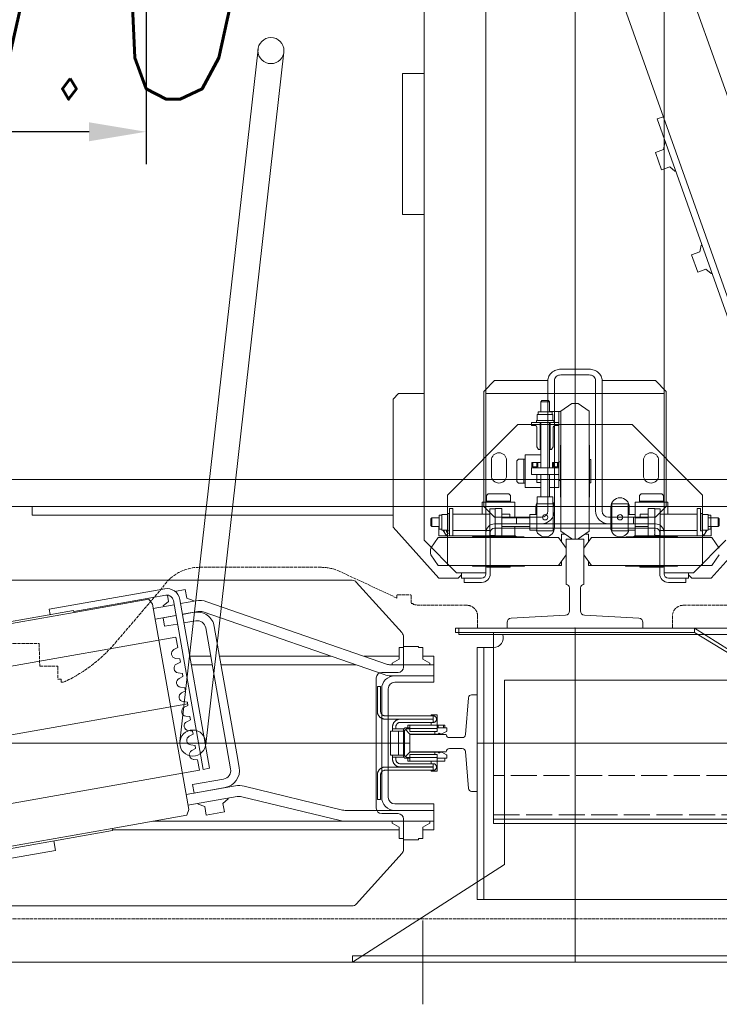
# Model space of a CAD drawing. Header units: millimetres. Extents: x 213386 to 459888, y 74252 to 208052.
# Tile 45 of 256: x 388535 to 389180, y 124991 to 125898. Entities that reach past the tile are written whole.
import ezdxf

# ---------------------------------------------------------------- set-up
doc = ezdxf.new("R2010")
doc.units = ezdxf.units.MM
doc.linetypes.add('ACAD_ISO02W100', pattern=[15, 12, -3])
doc.linetypes.add('ACAD_ISO10W100', pattern=[18.5, 12, -3, 0.5, -3])
doc.layers.get('Defpoints').update_dxf_attribs({"color": 255, "lineweight": 0})
for name, color, linetype, lineweight in [('CONT_25', 255, 'Continuous', 0), ('DASH_25', 255, 'ACAD_ISO02W100', 0), ('DASHD_25', 255, 'ACAD_ISO10W100', 0), ('NOVÁ TENKÁ', 255, 'Continuous', 0), ('OBRYSY', 255, 'Continuous', 0)]:
    doc.layers.add(name, color=color, linetype=linetype, lineweight=lineweight)
doc.layers.add('DIM_COMP_AUX', color=255, linetype='Continuous', lineweight=0, plot=False)
doc.styles.add('ROMANS', font='romans.shx', dxfattribs={"width": 0.75, "oblique": 5, "height": 200})
doc.dimstyles.new('KONE_mm', dxfattribs={"dimscale": 15, "dimtxt": 3.5, "dimasz": 3.5, "dimexe": 2, "dimexo": 0, "dimgap": 2, "dimtad": 1, "dimdec": 0, "dimrnd": 0.01, "dimzin": 0, "dimdsep": 46, "dimtxsty": 'ROMANS', "dimsah": 1, "dimcen": 0, "dimclrd": 256, "dimclre": 256, "dimclrt": 256, "dimadec": 1, "dimazin": 3, "dimtfac": 1, "dimtdec": 0, "dimtmove": 0, "dimatfit": 3, "dimfxl": 1, "dimtolj": 1, "dimtzin": 0, "dimarcsym": 0})

# ---------------------------------------------------------------- blocks, each defined once
blk = doc.blocks.new('MX20_Planview')
at = {"layer": 'DASH_25', "ltscale": 0.25}
for p, q in [((268, -543.5), (268, 543.5)), ((-20.94, 99.71), (-20.94, 140.78)), ((-20.94, 101.71), (-20.94, 99.71)), ((-10.94, 89.71), (0, 89.71)), ((0, -89.71), (0, 89.71)), ((-10.94, -89.71), (0, -89.71)), ((-20.94, -101.71), (-20.94, -99.71)), ((-20.94, -99.71), (-20.94, -140.78)), ((-30.54, -163.5), (-30.54, -151.5)), ((-30.04, -151), (-22.54, -151)), ((-22.54, -149), (-21.79, -149)), ((-22.54, -151), (-22.54, -149)), ((-27.63, -164), (-52.19, -216.67)), ((-27.63, -164), (-30.04, -164)), ((-55.94, -233.58), (-55.94, -345.96)), ((13.84, -423.43), (-37.67, -379.54)), ((50.02, -473.21), (50.02, -471.22)), ((35.02, -492.94), (35.02, -476.71)), ((35.52, -476.21), (47.02, -476.21)), ((47.02, -473.21), (50.02, -473.21)), ((47.02, -473.21), (47.02, -476.21)), ((14.25, -493.5), (35.02, -492.94)), ((14.25, -543.5), (14.25, -493.5))]:
    blk.add_line(p, q, dxfattribs=at)
for centre, radius, start, end in [((-10.94, 99.71), 10, 180, 270), ((-10.94, -99.71), 10, 90, 180), ((-60.94, -140.78), 40, 348.14777, 0), ((-30.04, -151.5), 0.5, 90, 180), ((-30.04, -163.5), 0.5, 180, 270), ((-15.94, -233.58), 40, 155, 180), ((-15.94, -345.96), 40, 180, 237.10184), ((-77.38, -530.07), 140.33, 24.79239, 49.45797), ((35.52, -476.71), 0.5, 90, 180)]:
    blk.add_arc(centre, radius, start, end, dxfattribs=at)
blk = doc.blocks.new('10030_TravellingCableSupport_769652_0')
at = {"layer": 'CONT_25', "color": 7, "ltscale": 15}
for p, q in [((-4, 110), (-4, -110)), ((-4, 110), (0, 110)), ((0, 110), (0, -110)), ((-4, 75), (-180, 75)), ((-180, 75), (-180, -325)), ((-136, 75), (-176, 75)), ((-4, -110), (-136, -325)), ((0, -110), (-136, -325)), ((0, -110), (-4, -110)), ((-180, -325), (-136, -325)), ((-176, -325), (-176, -685)), ((-136, -325), (-136, -685)), ((-176, -629.99), (-186, -629.99)), ((-136, -629.99), (-126.68, -629.99)), ((-136, -685), (-176, -685))]:
    blk.add_line(p, q, dxfattribs=at)
at = {"layer": 'CONT_25', "color": 7, "ltscale": 2}
for p, q in [((-176, 75), (-176, -325)), ((-176, -524.25), (-221, -524.25)), ((-221, -595.75), (-221, -524.25)), ((-185, -529.75), (-221, -529.75)), ((-185, -590.25), (-185, -529.75)), ((-185, -590.25), (-221, -590.25)), ((-176, -595.75), (-221, -595.75))]:
    blk.add_line(p, q, dxfattribs=at)
at = {"layer": 'CONT_25', "color": 7, "ltscale": 1.5}
for p, q in [((-186.16, -635), (-190.16, -635)), ((-190.16, -635), (-190.16, -685)), ((-126.52, -630), (-186.16, -630)), ((-186.16, -630), (-186.16, -690)), ((-176.16, -630), (-186.16, -630)), ((-136.52, -630), (-126.52, -630)), ((-136, -629.99), (-126.56, -629.99)), ((-126.52, -630), (-126.52, -690)), ((-126.52, -635), (-122.52, -635)), ((-122.52, -635), (-122.52, -685)), ((-186.16, -685), (-190.16, -685)), ((-126.52, -685), (-122.52, -685)), ((-126.52, -690), (-186.16, -690))]:
    blk.add_line(p, q, dxfattribs=at)
at = {"layer": 'DASH_25', "color": 7, "ltscale": 2}
for p, q in [((-172, 75), (-172, -685)), ((-136, -325), (-136, 75))]:
    blk.add_line(p, q, dxfattribs=at)
at = {"layer": 'DASHD_25', "color": 7, "ltscale": 1.5}
for p, q in [((-162.74, -560), (-225.31, -560)), ((-114.83, -660), (-199.44, -660))]:
    blk.add_line(p, q, dxfattribs=at)
blk = doc.blocks.new('*D982')
at = {"layer": 'Defpoints', "color": 0, "transparency": 16777216}
for p in [(-429.76, 1725), (-300, 1725), (-300, 1325)]:
    blk.add_point(p, dxfattribs=at)
at = {"layer": 'DIM_COMP_AUX', "lineweight": -2, "transparency": 16777216}
for p, q in [((-300, 1725), (-459.76, 1725)), ((-429.76, 1377.5), (-429.76, 1672.5)), ((-300, 1325), (-459.76, 1325))]:
    blk.add_line(p, q, dxfattribs=at)
at = {"layer": 'DIM_COMP_AUX', "transparency": 16777216}
for points in [[(-421.01, 1672.5), (-438.51, 1672.5), (-429.76, 1725)], [(-421.01, 1377.5), (-438.51, 1377.5), (-429.76, 1325)]]:
    blk.add_solid(points, dxfattribs=at)
at = {"layer": 'DIM_COMP_AUX', "transparency": 16777216, "insert": (-299.76, 1525), "char_height": 200, "attachment_point": 5, "rotation": 270, "style": 'ROMANS'}
blk.add_mtext('\\A1;400.0', dxfattribs=at)
blk = doc.blocks.new('10030_Elevator_0')
at = {"layer": 'NOVÁ TENKÁ', "ltscale": 0.33}
for p, q in [((-993, 1902), (-993, 1082)), ((-956.78, 1286.67), (-1029.2, 1697.33))]:
    blk.add_line(p, q, dxfattribs=at)
at = {"layer": 'NOVÁ TENKÁ'}
for p, q in [((-775, 1880), (-775, 205)), ((-750, 1855), (-750, 205)), ((-1143, 1848.77), (-1143, 1135.23)), ((-843, 1135.23), (-843, 1848.77)), ((-895.48, 1297.48), (-967.89, 1708.14)), ((-1018.09, 1275.86), (-1090.5, 1686.52)), ((-914.37, 1627.72), (-872.7, 1391.36)), ((-912.4, 1628.06), (-870.73, 1391.71)), ((-1073.6, 1355.94), (-1115.27, 1592.29)), ((-1071.63, 1356.28), (-1113.3, 1592.64)), ((-1092.01, 1408.54), (-1114.59, 1536.56)), ((-783, 1430), (-783, 1097.5)), ((-775.61, 1430), (-783, 1430)), ((-1083.15, 1410.1), (-1092.01, 1408.54)), ((-869.62, 1414.24), (-874.55, 1413.37)), ((-869.62, 1414.24), (-850.87, 1307.88)), ((-870.73, 1391.71), (-872.7, 1391.36)), ((-872.7, 1391.36), (-860.54, 1322.42)), ((-871.71, 1391.54), (-866.5, 1361.99)), ((-866.5, 1361.99), (-856.78, 1306.84)), ((-1073.6, 1355.94), (-1071.63, 1356.28)), ((-1073, 1356.04), (-1073, 1092)), ((-1059.47, 1287.35), (-1071.63, 1356.28)), ((-1065, 1318.7), (-1065, 1138.64)), ((-865.03, 1319.09), (-1054.11, 1285.75)), ((-875.34, 1297.48), (-878.73, 1316.68)), ((-865.5, 1299.21), (-868.88, 1318.42)), ((-860.54, 1322.42), (-865.03, 1319.09)), ((-885.39, 1307.89), (-877.52, 1309.28)), ((-883.31, 1296.07), (-885.39, 1307.89)), ((-877.52, 1309.28), (-875.43, 1297.46)), ((-867.23, 1309.06), (-866.51, 1309.19)), ((-866.51, 1309.19), (-862.43, 1304.32)), ((-861.65, 1299.89), (-1017.24, 1272.45)), ((-915.47, 1293.95), (-914.95, 1297.9)), ((-906.87, 1299.32), (-905.04, 1295.79)), ((-895.48, 1297.48), (-905.04, 1295.79)), ((-875.62, 1298.5), (-875.53, 1298.51)), ((-862.43, 1304.32), (-856.71, 1305.33)), ((-853.26, 1298.4), (-851.6, 1288.97)), ((-860.6, 1293.98), (-1016.2, 1266.55)), ((-991.65, 1293.92), (-353.65, 1221.92)), ((-968.65, 1284.58), (-968.13, 1288.52)), ((-960.05, 1289.94), (-958.22, 1286.42)), ((-955.35, 1286.92), (-954.83, 1290.86)), ((-946.76, 1292.29), (-944.92, 1288.76)), ((-942.06, 1289.26), (-944.92, 1288.76)), ((-942.06, 1289.26), (-941.54, 1293.21)), ((-933.46, 1294.63), (-931.63, 1291.1)), ((-928.76, 1291.61), (-931.63, 1291.1)), ((-928.76, 1291.61), (-928.24, 1295.55)), ((-920.17, 1296.98), (-918.33, 1293.45)), ((-915.47, 1293.95), (-918.33, 1293.45)), ((-880.36, 1279.33), (-882.27, 1290.16)), ((-872.48, 1280.72), (-874.39, 1291.55)), ((-871.8, 1277.38), (-874.3, 1291.57)), ((-873.86, 1288.54), (-873.77, 1288.56)), ((-861.95, 1279.11), (-864.45, 1293.3)), ((-859.47, 1287.58), (-851.6, 1288.97)), ((-1054.11, 1285.75), (-1059.47, 1287.35)), ((-1050.26, 1286.43), (-1042.26, 1241.06)), ((-1040.42, 1288.17), (-1032.42, 1242.8)), ((-1031.15, 1282.19), (-1039.02, 1280.8)), ((-1033.99, 1252.24), (-1039.02, 1280.8)), ((-1031.15, 1282.19), (-1026.11, 1253.63)), ((-1008.53, 1277.54), (-1008.01, 1281.49)), ((-999.94, 1282.91), (-998.1, 1279.38)), ((-995.24, 1279.89), (-998.1, 1279.38)), ((-995.24, 1279.89), (-994.72, 1283.83)), ((-986.64, 1285.25), (-984.81, 1281.73)), ((-981.94, 1282.23), (-984.81, 1281.73)), ((-981.94, 1282.23), (-981.42, 1286.17)), ((-973.35, 1287.6), (-971.51, 1284.07)), ((-968.65, 1284.58), (-971.51, 1284.07)), ((-955.35, 1286.92), (-958.22, 1286.42)), ((-921, 1264.04), (-921, 1283.33)), ((-913, 1265.45), (-913, 1284.74)), ((-862.37, 1281.49), (-861.65, 1281.61)), ((-859.47, 1287.58), (-861.65, 1281.61)), ((-1051.51, 1270.98), (-1059.39, 1269.59)), ((-1049.34, 1276.95), (-1051.51, 1270.98)), ((-1049.34, 1276.95), (-1048.61, 1277.08)), ((-1008.53, 1277.54), (-1018.09, 1275.86)), ((-1016.2, 1266.55), (-1017.24, 1272.45)), ((-1016.84, 1247.14), (-886.85, 1270.06)), ((-994.35, 1270.08), (-356.35, 1198.08)), ((-929.9, 1105.87), (-872.2, 1272.37)), ((-1056.44, 1252.85), (-1059.39, 1269.59)), ((-1037.21, 1270), (-1037.12, 1270.02)), ((-1003, 1241.46), (-885.46, 1262.18)), ((-920.45, 1102.59), (-862.75, 1269.09)), ((-1048.56, 1254.24), (-1056.44, 1252.85)), ((-1048.56, 1254.24), (-1044.48, 1249.38)), ((-1035.46, 1260.05), (-1035.37, 1260.07)), ((-921, 1131.54), (-921, 1255.92)), ((-913, 1154.63), (-913, 1257.33)), ((-1044.48, 1249.38), (-1043.75, 1249.5)), ((-885.49, 616.04), (885.09, 1245.09)), ((-1064.43, 1146.33), (-1042.4, 1236.96)), ((-1054.72, 1143.97), (-1032.68, 1234.6)), ((-1015.45, 1239.26), (-1003, 1241.46)), ((-891.82, 679.78), (527.46, 1183.53)), ((-1195, 1135), (-1105, 995)), ((-1195, 755), (-1195, 1135)), ((-1065, 1060), (-1065, 1141.6)), ((-1065, 1060), (-1065, 1138.64)), ((-1055, 1096), (-1055, 1141.6)), ((-1141.34, 1131.51), (-1094.43, 1089.28)), ((-891.57, 1089.28), (-844.66, 1131.51)), ((-913, 1124.09), (-913, 1092)), ((-1058, 1108), (-1058, 1093)), ((-933, 1113), (-1053, 1113)), ((-993, 1108), (-1043, 1108)), ((-943, 1108), (-993, 1108)), ((-928, 1093), (-928, 1108)), ((-1070.33, 1092), (-1066.72, 1098.25)), ((-1066.72, 1098.25), (-1065, 1098.25)), ((-993, 1102), (-1043, 1102)), ((-943, 1102), (-993, 1102)), ((-931, 1096), (-931, 1099.32)), ((-921, 1060), (-921, 1099.32)), ((-919.28, 1098.25), (-921, 1098.25)), ((-915.67, 1092), (-919.28, 1098.25)), ((-1081, 1087.92), (-1081, 1092)), ((-1070.33, 1092), (-1081, 1092)), ((-1055, 1096), (-1055, 1060)), ((-1055, 1096), (-1055, 1060)), ((-1049, 1096), (-1049, 1060)), ((-937, 1060), (-937, 1096)), ((-931, 1060), (-931, 1096)), ((-931, 1060), (-931, 1096)), ((-905, 1092), (-915.67, 1092)), ((-905, 1087.92), (-905, 1092)), ((-841, 1055.5), (-794, 1097.5)), ((-794, 1097.5), (-676, 1097.5)), ((-676, 1097.5), (-671, 1092.5)), ((-671, 1092.5), (-671, 1069)), ((-506, 1077), (-506, 1089)), ((-506, 1089), (-376, 1089)), ((-376, 1077), (-376, 1089)), ((-1063, 1088), (-1091.08, 1088)), ((-1082, 1074.08), (-1082, 1087.92)), ((-1081, 1087.92), (-1082, 1087.92)), ((-894.92, 1088), (-923, 1088)), ((-905, 1087.92), (-904, 1087.92)), ((-904, 1074.08), (-904, 1087.92)), ((-1081, 1074.08), (-1082, 1074.08)), ((-1081, 1070), (-1081, 1074.08)), ((-905, 1074.08), (-904, 1074.08)), ((-905, 1074.08), (-905, 1070)), ((-506, 1071), (-506, 1077)), ((-506, 1071), (-506, 1069)), ((-376, 1071), (-376, 1077)), ((-376, 1071), (-376, 1069)), ((-1156.32, 1070), (-1233.68, 1070)), ((-1081, 1070), (-1070.33, 1070)), ((-1073, 1070), (-1073, 1060)), ((-1070.33, 1070), (-1066.72, 1063.75)), ((-1066.72, 1063.75), (-1065, 1063.75)), ((-919.28, 1063.75), (-921, 1063.75)), ((-915.67, 1070), (-919.28, 1063.75)), ((-905, 1070), (-915.67, 1070)), ((-913, 1060), (-913, 1070)), ((-836, 1039), (-806, 1069)), ((-819.5, 1062.89), (-829.5, 1055.88)), ((-813.5, 1062.89), (-803.5, 1055.88)), ((680, 1069), (-806, 1069)), ((-793.5, 1061.89), (-792.5, 1062.89)), ((-793.5, 1061.89), (-785.5, 1061.89)), ((-793.5, 1061.89), (-793.5, 1055.1)), ((-792.5, 1062.89), (-786.5, 1062.89)), ((-786.5, 1062.89), (-785.5, 1061.89)), ((-785.5, 1061.89), (-785.5, 1055.1)), ((-1065, 1060), (-1073, 1060)), ((-1065, 1060), (-1049, 1060)), ((-921, 1060), (-937, 1060)), ((-921, 1060), (-913, 1060)), ((-841, 1055.5), (-841, 1052.5)), ((-841, 1037.5), (-841, 1052.5)), ((-829.5, 1055.88), (-829.5, 1000.5)), ((-803.5, 1055.88), (-803.5, 1000.5)), ((-802, 985.5), (-802, 1055.5)), ((-793.5, 1055.5), (-802, 1055.5)), ((-802, 1055), (-802, 985)), ((-802, 1055), (-802, 985)), ((-796.69, 1052.6), (-782.31, 1052.6)), ((-796.69, 1047.5), (-796.69, 1052.6)), ((-796, 1055.1), (-796, 1052.6)), ((-783, 1055.1), (-796, 1055.1)), ((-783, 1055.1), (-783, 1052.6)), ((-782.31, 1047.5), (-782.31, 1052.6)), ((-829.5, 1047.5), (-764.5, 1047.5)), ((-802, 1045.5), (-789.5, 1045.5)), ((-802, 1042.5), (-802, 1045.5)), ((-797.5, 1047.1), (-781.5, 1047.1)), ((-797.5, 1045.5), (-797.5, 1047.1)), ((-781.5, 1045.5), (-797.5, 1045.5)), ((-784.11, 1047.1), (-794.89, 1047.1)), ((-777, 1045.5), (-789.5, 1045.5)), ((-781.5, 1047.1), (-781.5, 1045.5)), ((-777, 1042.5), (-777, 1045.5)), ((-764.5, 1047.5), (-699.5, 982.5)), ((-887, 1037), (-893, 1037)), ((-893, 1037), (-893, 755)), ((-887, 755), (-887, 1037)), ((-838, 1034.5), (-841, 1037.5)), ((-836, 1034.5), (-841, 1034.5)), ((-841, 1032), (-841, 1034.5)), ((-836, 1020), (-836, 1039)), ((-802, 1042.5), (-798.5, 1042.5)), ((-799, 1042.5), (-778.5, 1042.5)), ((-778.5, 1042.5), (-799, 1042.5)), ((-797, 1042.5), (-797, 1008.5)), ((-782, 1042.5), (-782, 1008.5)), ((-777, 1042.5), (-780.5, 1042.5)), ((-841, 1032), (-845, 1032)), ((-845, 1032), (-845, 1016)), ((-841, 1032), (-841, 1016)), ((-1137, 1020), (-1137, 1014)), ((-1137, 1020), (-905, 1020)), ((-993, 755), (-993, 1020)), ((-905, 1020), (-905, 1014)), ((-836, 1020), (-836, 1012)), ((-830, 1000.5), (-830, 1024)), ((-803, 1000.5), (-803, 1024)), ((-1137, 755), (-1137, 1014)), ((-905, 1014), (-1137, 1014)), ((-905, 1014), (-905, 1005)), ((836, 1012), (-837, 1012)), ((-837, 1008), (-799, 1008)), ((-831, 1011.25), (-831, 1000.5)), ((-830, 1011.25), (-831, 1011.25)), ((-803, 1009), (-802, 1009)), ((-802, 992), (-802, 1009)), ((-801.75, 1008.5), (-789.5, 1008.5)), ((-801.75, 1003.5), (-801.75, 1008.5)), ((-777.25, 1008.5), (-789.5, 1008.5)), ((-785, 1004), (-775, 1014)), ((-782, 1015.5), (-771, 1015.5)), ((-777.25, 1003.5), (-777.25, 1008.5)), ((-775, 1014), (-669, 1014)), ((-771, 1015.5), (-771, 1000.5)), ((-771, 1011.45), (-771, 1000.5)), ((-771, 1011.45), (-764.97, 1011.45)), ((-770, 1011.45), (-770, 1000.5)), ((-763.5, 1009.98), (-764.97, 1011.45)), ((-763.5, 991.02), (-763.5, 1009.98)), ((-671, 1012), (-671, 848)), ((-669, 1014), (-659, 1004)), ((-831, 989.75), (-831, 1000.5)), ((-830, 1000.5), (-830, 977)), ((-829.5, 945.12), (-829.5, 1000.5)), ((-803.5, 945.12), (-803.5, 1000.5)), ((-803, 1000.5), (-803, 977)), ((-777, 1003.5), (-802, 1003.5)), ((-801.75, 1003.5), (-789.5, 1003.5)), ((-795, 1004), (-795, 930)), ((-791, 1004), (-791, 930)), ((-785, 1004), (-785, 961)), ((-777, 997.5), (-777, 1003.5)), ((-771, 985.5), (-771, 1000.5)), ((-771, 989.55), (-771, 1000.5)), ((-770, 989.55), (-770, 1000.5)), ((-659, 961), (-659, 1004)), ((-935, 995), (-1105, 995)), ((-935, 755), (-935, 995)), ((-830, 989.75), (-831, 989.75)), ((-803, 992), (-802, 992)), ((-777, 997.5), (-802, 997.5)), ((-793.5, 997.5), (-793.5, 971.5)), ((-785.5, 997.5), (-785.5, 971.5)), ((-785.5, 989.95), (-782, 989.95)), ((-782, 997.5), (-782, 989.95)), ((-782, 995.5), (-782, 997.5)), ((-771, 989.55), (-764.97, 989.55)), ((-763.5, 991.02), (-764.97, 989.55)), ((-803, 984), (-802, 985)), ((-803, 984), (-802, 985)), ((-793.5, 985.5), (-802, 985.5)), ((-785, 984), (-791, 984)), ((-791, 984), (-791, 961)), ((-785.5, 985.5), (-771, 985.5)), ((-751.98, 983.5), (-753.45, 982.03)), ((-753.45, 976), (-753.45, 982.03)), ((-751.98, 983.5), (-733.02, 983.5)), ((-733.02, 983.5), (-731.55, 982.03)), ((-731.55, 976), (-731.55, 982.03)), ((-699.5, 982.5), (-699.5, 877.5)), ((-796.69, 965), (-796.69, 971.5)), ((-782.31, 971.5), (-796.69, 971.5)), ((-782.31, 965), (-782.31, 971.5)), ((-757.5, 961.5), (-757.5, 976)), ((-757.5, 976), (-742.5, 976)), ((-753.45, 977), (-742.5, 977)), ((-753.45, 976), (-742.5, 976)), ((-731.55, 977), (-742.5, 977)), ((-731.55, 976), (-742.5, 976)), ((-727.5, 976), (-742.5, 976)), ((-727.5, 961.5), (-727.5, 976)), ((-772.5, 965), (-797.5, 965)), ((-797.5, 965), (-797.5, 950)), ((-794.89, 965), (-784.11, 965)), ((-775.5, 966), (-782.31, 966)), ((-772.5, 965), (-772.5, 950)), ((-772.5, 964.7), (-765.99, 964.7)), ((-772.49, 962.9), (-772.49, 952.11)), ((-765.99, 950.32), (-765.99, 964.7)), ((-745.5, 965), (-753.05, 965)), ((-753.05, 961.5), (-753.05, 965)), ((-747.5, 965), (-745.5, 965)), ((-745.5, 970), (-745.5, 945)), ((-745.5, 970), (-739.5, 970)), ((-739.5, 970), (-739.5, 945)), ((-739.5, 969.75), (-739.5, 957.5)), ((-734.5, 969.75), (-739.5, 969.75)), ((-734.5, 964.25), (-739.5, 964.25)), ((-734.5, 968.75), (-738.5, 968.75)), ((-738.5, 968.75), (-738.5, 965.25)), ((-738.5, 965.25), (-738.5, 967)), ((-734.5, 965.25), (-738.5, 965.25)), ((-734.5, 969.75), (-734.5, 961.5)), ((-722.5, 963.5), (-719.9, 965)), ((-722.5, 963.5), (-722.5, 961.5)), ((-722.5, 962), (-697.5, 962)), ((-702, 965), (-719.9, 965)), ((-700.51, 966.79), (-700.65, 965.85)), ((-700.5, 970), (-700.5, 966.5)), ((-700.5, 970), (-697.5, 970)), ((-697.5, 970), (-697.5, 957.5)), ((-697.5, 949.5), (-697.5, 965.5)), ((-697.5, 965.5), (-695.9, 965.5)), ((-695.9, 965.5), (-695.9, 949.5)), ((-695.9, 964.69), (-690.4, 964.69)), ((-695.9, 952.11), (-695.9, 962.89)), ((-690.4, 964.69), (-690.4, 950.31)), ((-687.9, 964), (-690.4, 964)), ((-687.9, 951), (-687.9, 964)), ((-829.5, 957.5), (-829.5, 942.5)), ((-659, 955), (-779, 955)), ((-745.5, 961.5), (-765.99, 961.5)), ((-745.5, 953.5), (-765.99, 953.5)), ((-757.5, 953.5), (-757.5, 945)), ((-697.5, 961.5), (-739.5, 961.5)), ((-739.5, 945.25), (-739.5, 957.5)), ((-697.5, 953.5), (-739.5, 953.5)), ((-722.5, 951.5), (-722.5, 953.5)), ((-722.5, 953), (-697.5, 953)), ((-697.5, 950), (-697.5, 957.5)), ((-697.5, 945), (-697.5, 957.5)), ((-697.5, 950), (-697.5, 954.5)), ((-678.5, 961.5), (-687.9, 961.5)), ((-678.5, 953.5), (-687.9, 953.5)), ((-687.5, 953.5), (-687.5, 945)), ((-687.5, 953.5), (-687.5, 943)), ((-677.5, 960.5), (-678.5, 961.5)), ((-678.5, 953.5), (-678.5, 961.5)), ((-678.5, 953.5), (-677.5, 954.5)), ((-677.5, 954.5), (-677.5, 960.5)), ((-659, 961), (-659, 955)), ((-819.5, 938.11), (-829.5, 945.12)), ((-813.5, 938.11), (-803.5, 945.12)), ((-797.5, 950), (-772.5, 950)), ((-794.5, 949), (-775.5, 949)), ((-659, 949), (-779, 949)), ((-772.5, 950.32), (-765.99, 950.32)), ((-742.5, 943.5), (-766, 943.5)), ((-757.5, 945), (-698.84, 945)), ((-751, 945), (-734, 945)), ((-751, 943.5), (-751, 945)), ((-742.5, 943.5), (-719, 943.5)), ((-734.5, 950.75), (-739.5, 950.75)), ((-734.5, 945.25), (-739.5, 945.25)), ((-734.5, 945.25), (-739.5, 945.25)), ((-738.5, 946.5), (-738.5, 949.75)), ((-738.5, 946.25), (-738.5, 949.75)), ((-734.5, 949.75), (-738.5, 949.75)), ((-734.5, 946.25), (-738.5, 946.25)), ((-734.5, 945), (-734.5, 950.75)), ((-734, 943.5), (-734, 945)), ((-722.5, 951.5), (-719.9, 950)), ((-702, 950), (-719.9, 950)), ((-700.5, 945), (-700.5, 948.5)), ((-700.5, 945), (-687.5, 945)), ((-695.9, 949.5), (-697.5, 949.5)), ((-695.9, 950.31), (-690.4, 950.31)), ((-687.9, 951), (-690.4, 951)), ((-829.5, 942.5), (-825.76, 942.5)), ((-807.24, 942.5), (-800.5, 942.5)), ((-804.89, 933), (-797.88, 943)), ((-800.5, 942.5), (-800.5, 939.26)), ((-797.88, 943), (-742.5, 943)), ((-687.12, 943), (-742.5, 943)), ((-680.11, 933), (-687.12, 943)), ((-653.77, 917), (-653.77, 943)), ((-648.54, 943), (-648.54, 917)), ((-648.54, 917), (-648.54, 943)), ((-887, 930), (-1195, 930)), ((-805, 930), (805, 930)), ((-804.89, 927), (-797.88, 917)), ((-795, 930), (-795, 856)), ((-791, 930), (-791, 856)), ((-750, 930), (750, 930)), ((-680.11, 927), (-687.12, 917)), ((-819.5, 921.89), (-829.5, 914.88)), ((-829.5, 902.5), (-829.5, 917.5)), ((-829.5, 917.5), (-825.76, 917.5)), ((-813.5, 921.89), (-803.5, 914.88)), ((-807.24, 917.5), (-800.5, 917.5)), ((-800.5, 917.5), (-800.5, 920.74)), ((-797.88, 917), (-742.5, 917)), ((-742.5, 916.5), (-766, 916.5)), ((-753.25, 916.5), (-753.25, 915.5)), ((-687.12, 917), (-742.5, 917)), ((-742.5, 916.5), (-719, 916.5)), ((-731.75, 916.5), (-731.75, 915.5)), ((-829.5, 914.88), (-829.5, 859.5)), ((-803.5, 914.88), (-803.5, 859.5)), ((-779, 911), (-659, 911)), ((-753.25, 915.5), (-742.5, 915.5)), ((-731.75, 915.5), (-742.5, 915.5)), ((-791, 899), (-791, 876)), ((-785, 899), (-785, 856)), ((-659, 905), (-779, 905)), ((-659, 856), (-659, 905)), ((-772.5, 896), (-797.5, 896)), ((-797.5, 881), (-797.5, 896)), ((-775.5, 897), (-794.5, 897)), ((-791, 880), (-791, 890)), ((-772.5, 881), (-772.5, 896)), ((-830, 859.5), (-830, 883)), ((-803, 859.5), (-803, 883)), ((-797.5, 881), (-772.5, 881)), ((-796.69, 881), (-796.69, 874.5)), ((-784.11, 881), (-794.89, 881)), ((-782.31, 881), (-782.31, 874.5)), ((-782.31, 880), (-775.5, 880)), ((-803, 876), (-802, 875)), ((-802, 805), (-802, 875)), ((-793.5, 874.5), (-802, 874.5)), ((-802, 874.5), (-802, 804.5)), ((-794.89, 874.5), (-784.11, 874.5)), ((-793.5, 862.5), (-793.5, 874.5)), ((-785, 876), (-791, 876)), ((-785.5, 874.5), (-771, 874.5)), ((-785.5, 862.5), (-785.5, 874.5)), ((-771, 874.5), (-771, 859.5)), ((-764.5, 812.5), (-699.5, 877.5)), ((-831, 870.25), (-831, 859.5)), ((-830, 870.25), (-831, 870.25)), ((-803, 868), (-802, 868)), ((-802, 868), (-802, 851)), ((-777, 862.5), (-802, 862.5)), ((-785.5, 870.05), (-782, 870.05)), ((-782, 870.05), (-782, 862.5)), ((-777, 862.5), (-777, 856.5)), ((-771, 870.45), (-764.97, 870.45)), ((-771, 870.45), (-771, 859.5)), ((-770, 870.45), (-770, 859.5)), ((-763.5, 868.98), (-764.97, 870.45)), ((-763.5, 868.98), (-763.5, 859.5)), ((-831, 848.75), (-831, 859.5)), ((-830, 859.5), (-830, 836)), ((-829.5, 804.12), (-829.5, 859.5)), ((-803.5, 804.12), (-803.5, 859.5)), ((-803, 859.5), (-803, 836)), ((-777, 856.5), (-802, 856.5)), ((-801.75, 856.5), (-801.75, 851.5)), ((-801.75, 856.5), (-789.5, 856.5)), ((-799, 856.5), (-778.5, 856.5)), ((-777.25, 856.5), (-789.5, 856.5)), ((-775, 846), (-785, 856)), ((-780.8, 725.75), (-417.86, 854.21)), ((-777.25, 856.5), (-777.25, 851.5)), ((-771, 844.5), (-771, 859.5)), ((-771, 848.55), (-771, 859.5)), ((-770, 848.55), (-770, 859.5)), ((-763.5, 850.02), (-763.5, 859.5)), ((-659, 856), (-669, 846)), ((-448.73, 856.01), (-464.76, 850.34)), ((-446.06, 848.47), (-448.73, 856.01)), ((-417.86, 854.21), (-415.86, 848.56)), ((-845, 844), (-845, 828)), ((-841, 844), (-841, 828)), ((-799, 852), (-837, 852)), ((-799, 848), (-837, 848)), ((-836, 840), (-836, 848)), ((-836, 848), (836, 848)), ((-830, 848.75), (-831, 848.75)), ((-803, 851), (-802, 851)), ((-801.75, 851.5), (-789.5, 851.5)), ((-797, 817.5), (-797, 851.5)), ((-777.25, 851.5), (-789.5, 851.5)), ((-782, 817.5), (-782, 851.5)), ((-782, 844.5), (-771, 844.5)), ((-669, 846), (-775, 846)), ((-771, 848.55), (-764.97, 848.55)), ((-763.5, 850.02), (-764.97, 848.55)), ((-462.09, 842.8), (-464.76, 850.34)), ((-446.06, 848.47), (-439.82, 847.31)), ((-439.82, 847.31), (-439.54, 846.54)), ((-836, 840), (-836, 821)), ((-462.09, 842.8), (-466.21, 837.97)), ((-466.21, 837.97), (-465.94, 837.2)), ((-841, 828), (-845, 828)), ((-841, 828), (-841, 825.5)), ((-841, 825.5), (-836, 825.5)), ((-841, 822.5), (-838, 825.5)), ((-841, 807.5), (-841, 822.5)), ((-806, 791), (-836, 821)), ((-802, 817.5), (-798.5, 817.5)), ((-802, 817.5), (-802, 814.5)), ((-778.5, 817.5), (-799, 817.5)), ((-798.5, 817.5), (-780.5, 817.5)), ((-777, 817.5), (-780.5, 817.5)), ((-777, 817.5), (-777, 814.5)), ((-543, 822.65), (-559.02, 816.98)), ((-556.36, 809.44), (-559.02, 816.98)), ((-540.33, 815.11), (-543, 822.65)), ((-841, 807.5), (-841, 804.5)), ((-829.5, 812.5), (-764.5, 812.5)), ((-781.5, 814.5), (-797.5, 814.5)), ((-797.5, 814.5), (-797.5, 812.9)), ((-797.5, 812.9), (-781.5, 812.9)), ((-796.69, 812.9), (-796.69, 807.4)), ((-796.69, 807.4), (-782.31, 807.4)), ((-796, 804.9), (-796, 807.4)), ((-784.11, 812.9), (-794.89, 812.9)), ((-793.5, 798.11), (-793.5, 807.4)), ((-777, 814.5), (-789.5, 814.5)), ((-785.5, 798.11), (-785.5, 807.4)), ((-783, 804.9), (-783, 807.4)), ((-782.31, 812.9), (-782.31, 807.4)), ((-781.5, 812.9), (-781.5, 814.5)), ((-556.36, 809.44), (-560.48, 804.61)), ((-540.33, 815.11), (-534.09, 813.95)), ((-534.09, 813.95), (-533.81, 813.17)), ((-794, 762.5), (-841, 804.5)), ((-819.5, 797.11), (-829.5, 804.12)), ((-813.5, 797.11), (-803.5, 804.12)), ((-793.5, 804.5), (-802, 804.5)), ((-783, 804.9), (-796, 804.9)), ((-560.48, 804.61), (-560.21, 803.83)), ((-793.5, 798.11), (-785.5, 798.11)), ((-793.5, 798.11), (-792.5, 797.11)), ((-792.5, 797.11), (-786.5, 797.11)), ((-786.5, 797.11), (-785.5, 798.11))]:
    blk.add_line(p, q, dxfattribs=at)
at = {"layer": 'NOVÁ TENKÁ', "linetype": 'Continuous', "ltscale": 15}
blk.add_line((-1195, 1135), (-1195, 1135), dxfattribs=at)
at = {"layer": 'NOVÁ TENKÁ', "ltscale": 3}
for p, q in [((-1000.94, 1048.6), (-1000.94, 1082)), ((-1000.94, 1082), (-985.06, 1082)), ((-985.06, 1082), (-985.06, 1048.6)), ((-1000.94, 1048.6), (-1000.94, 1048.6)), ((-998, 1033.78), (-998, 1045.6)), ((-988, 1045.6), (-988, 1033.78)), ((-985.06, 1048.6), (-985.06, 1048.6)), ((-1037.5, 1020), (-1037.5, 1025.22)), ((-1034.72, 1028.21), (-1000.77, 1030.79)), ((-985.22, 1030.79), (-951.27, 1028.21)), ((-948.5, 1025.22), (-948.5, 1020)), ((-948.5, 1020), (-1037.5, 1020))]:
    blk.add_line(p, q, dxfattribs=at)
at = {"layer": 'NOVÁ TENKÁ'}
for points in [[(-1195, 1135), (-1189, 1135), (-1189, 755)], [(-1045, 1111.99), (-1022.07, 1111.99)], [(-1045, 1111.99), (-1045, 1108.99)], [(-1045, 1108.99), (-1022.07, 1108.99)], [(-1015.1, 1104.93), (-1015.1, 1105.38), (-1015.1, 1105.73), (-1015.18, 1106.08), (-1015.27, 1106.35), (-1015.27, 1106.7), (-1015.45, 1107.05), (-1015.54, 1107.4), (-1015.63, 1107.67), (-1015.8, 1108.02), (-1015.98, 1108.29), (-1016.07, 1108.64), (-1016.33, 1108.9), (-1016.51, 1109.17), (-1016.68, 1109.43), (-1016.95, 1109.7), (-1017.13, 1109.96), (-1017.39, 1110.14), (-1017.65, 1110.4), (-1017.92, 1110.58), (-1018.18, 1110.76), (-1018.45, 1110.93), (-1018.8, 1111.11), (-1019.07, 1111.29), (-1019.33, 1111.46), (-1019.68, 1111.55), (-1020.04, 1111.64), (-1020.39, 1111.73), (-1020.65, 1111.82), (-1021.01, 1111.9), (-1021.36, 1111.9), (-1021.71, 1111.99), (-1022.07, 1111.99)], [(-1018.1, 1104.93), (-1018.1, 1105.38), (-1018.18, 1105.82), (-1018.27, 1106.17), (-1018.45, 1106.52), (-1018.54, 1106.88), (-1018.8, 1107.23), (-1018.98, 1107.49), (-1019.24, 1107.85), (-1019.6, 1108.02), (-1019.86, 1108.29), (-1020.21, 1108.46), (-1020.57, 1108.64), (-1020.92, 1108.82), (-1021.27, 1108.9), (-1021.71, 1108.99), (-1022.07, 1108.99)], [(-963.85, 1111.99), (-964.29, 1111.99), (-964.64, 1111.9), (-964.99, 1111.9), (-965.26, 1111.82), (-965.61, 1111.73), (-965.96, 1111.64), (-966.32, 1111.55), (-966.58, 1111.46), (-966.93, 1111.29), (-967.2, 1111.11), (-967.55, 1110.93), (-967.82, 1110.76), (-968.08, 1110.58), (-968.35, 1110.4), (-968.61, 1110.14), (-968.87, 1109.96), (-969.05, 1109.7), (-969.32, 1109.43), (-969.49, 1109.17), (-969.67, 1108.9), (-969.84, 1108.64), (-970.02, 1108.29), (-970.2, 1108.02), (-970.37, 1107.67), (-970.46, 1107.4), (-970.55, 1107.05), (-970.64, 1106.7), (-970.73, 1106.35), (-970.82, 1106.08), (-970.82, 1105.73), (-970.9, 1105.38), (-970.9, 1104.93)], [(-963.85, 1108.99), (-964.29, 1108.99), (-964.73, 1108.9), (-965.08, 1108.82), (-965.43, 1108.64), (-965.79, 1108.46), (-966.14, 1108.29), (-966.4, 1108.02), (-966.76, 1107.85), (-966.93, 1107.49), (-967.2, 1107.23), (-967.37, 1106.88), (-967.55, 1106.52), (-967.73, 1106.17), (-967.82, 1105.82), (-967.9, 1105.38), (-967.9, 1104.93)], [(-963.85, 1111.99), (-941, 1111.99)], [(-963.85, 1108.99), (-941, 1108.99)], [(-941, 1111.99), (-941, 1108.99)], [(-1018.1, 1104.93), (-1018.1, 1060.48)], [(-1015.1, 1104.93), (-1015.1, 1060.48)], [(-1007.95, 1097.97), (-1008.39, 1097.97), (-1008.75, 1097.97), (-1009.1, 1097.88), (-1009.36, 1097.79), (-1009.72, 1097.79), (-1010.07, 1097.7), (-1010.42, 1097.53), (-1010.69, 1097.44), (-1011.04, 1097.26), (-1011.3, 1097.17), (-1011.66, 1097), (-1011.92, 1096.82), (-1012.19, 1096.55), (-1012.45, 1096.38), (-1012.72, 1096.11), (-1012.98, 1095.94), (-1013.16, 1095.67), (-1013.42, 1095.41), (-1013.6, 1095.14), (-1013.77, 1094.88), (-1013.95, 1094.61), (-1014.13, 1094.35), (-1014.3, 1094), (-1014.48, 1093.73), (-1014.57, 1093.38), (-1014.66, 1093.03), (-1014.74, 1092.76), (-1014.83, 1092.41), (-1014.92, 1092.06), (-1014.92, 1091.7), (-1015.01, 1091.35), (-1015.01, 1091)], [(-1007.95, 1097.97), (-1006.98, 1097.97)], [(-1006.98, 1097.97), (-1006.01, 1097.97)], [(-1006.01, 1097.97), (-1006.01, 1090.47)], [(-1006.01, 1097.97), (-1003.98, 1097.97)], [(-1003.98, 1088), (-1003.98, 1099.99)], [(-1003.98, 1099.99), (-982.02, 1099.99)], [(-982.02, 1099.99), (-982.02, 1088)], [(-982.02, 1097.97), (-979.99, 1097.97)], [(-979.99, 1097.97), (-979.99, 1090.47)], [(-979.99, 1097.97), (-979.02, 1097.97)], [(-979.02, 1097.97), (-977.96, 1097.97)], [(-970.99, 1091), (-970.99, 1091.35), (-970.99, 1091.7), (-971.08, 1092.06), (-971.17, 1092.41), (-971.17, 1092.76), (-971.34, 1093.03), (-971.43, 1093.38), (-971.52, 1093.73), (-971.7, 1094), (-971.87, 1094.35), (-971.96, 1094.61), (-972.23, 1094.88), (-972.4, 1095.14), (-972.58, 1095.41), (-972.84, 1095.67), (-973.02, 1095.94), (-973.28, 1096.11), (-973.55, 1096.38), (-973.81, 1096.55), (-974.08, 1096.82), (-974.34, 1097), (-974.7, 1097.17), (-974.96, 1097.26), (-975.23, 1097.44), (-975.58, 1097.53), (-975.93, 1097.7), (-976.28, 1097.79), (-976.55, 1097.79), (-976.9, 1097.88), (-977.25, 1097.97), (-977.61, 1097.97), (-977.96, 1097.97)], [(-970.9, 1060.48), (-970.9, 1104.93)], [(-967.9, 1060.48), (-967.9, 1104.93)], [(-1015.01, 1060.48), (-1015.01, 1091)], [(-1007.95, 1094.97), (-1008.39, 1094.97), (-1008.83, 1094.88), (-1009.19, 1094.79), (-1009.54, 1094.7), (-1009.89, 1094.53), (-1010.25, 1094.26), (-1010.51, 1094.08), (-1010.86, 1093.82), (-1011.04, 1093.56), (-1011.3, 1093.2), (-1011.48, 1092.85), (-1011.66, 1092.5), (-1011.83, 1092.14), (-1011.92, 1091.79), (-1012.01, 1091.35), (-1012.01, 1091)], [(-1012.01, 1060.48), (-1012.01, 1091)], [(-1007.95, 1094.97), (-1006.98, 1094.97)], [(-1006.01, 1094.97), (-1006.98, 1094.97)], [(-1006.01, 1090.38), (-1006.01, 1087.73)], [(-982.02, 1092.5), (-1003.98, 1092.5)], [(-979.02, 1094.97), (-979.99, 1094.97)], [(-979.99, 1087.73), (-979.99, 1090.38)], [(-979.02, 1094.97), (-977.96, 1094.97)], [(-973.99, 1091), (-973.99, 1091.35), (-974.08, 1091.79), (-974.17, 1092.14), (-974.34, 1092.5), (-974.43, 1092.85), (-974.7, 1093.2), (-974.87, 1093.56), (-975.14, 1093.82), (-975.4, 1094.08), (-975.75, 1094.26), (-976.11, 1094.53), (-976.46, 1094.7), (-976.81, 1094.79), (-977.17, 1094.88), (-977.61, 1094.97), (-977.96, 1094.97)], [(-973.99, 1091), (-973.99, 1060.48)], [(-970.99, 1091), (-970.99, 1060.48)], [(-1009.54, 1082), (-1009.54, 1083.94)], [(-1006.98, 1083.94), (-1009.54, 1083.94)], [(-1009.54, 1056.95), (-1009.54, 1082)], [(-1009.54, 1082), (-1003.45, 1082)], [(-1003.98, 1088), (-1006.98, 1083.94)], [(-1004.95, 1088), (-1005.39, 1087.91), (-1005.75, 1087.82), (-1006.1, 1087.65), (-1006.45, 1087.38), (-1006.63, 1087.12), (-1006.8, 1086.76), (-1006.98, 1086.41), (-1006.98, 1085.97)], [(-1006.98, 1085.97), (-1006.98, 1083.94)], [(-1006.98, 1083.94), (-1006.98, 1082)], [(-1006.36, 1056.95), (-1006.36, 1082)], [(-1006.28, 1082), (-1006.28, 1085)], [(-1001.25, 1082), (-1005.39, 1086.15)], [(-1003.98, 1088), (-1004.95, 1088)], [(-981.22, 1086.94), (-1004.78, 1086.94)], [(-982.02, 1088), (-1003.98, 1088)], [(-1003.45, 1082), (-1003.45, 1056.95)], [(-1001.25, 1082), (-1001.25, 1056.42)], [(-984.75, 1082), (-1001.25, 1082)], [(-980.61, 1086.15), (-984.75, 1082)], [(-984.75, 1056.42), (-984.75, 1082)], [(-982.46, 1082), (-976.46, 1082)], [(-982.46, 1056.95), (-982.46, 1082)], [(-980.96, 1088), (-982.02, 1088)], [(-979.02, 1083.94), (-982.02, 1088)], [(-979.02, 1085.97), (-979.02, 1086.41), (-979.11, 1086.76), (-979.37, 1087.12), (-979.55, 1087.38), (-979.9, 1087.65), (-980.25, 1087.82), (-980.61, 1087.91), (-980.96, 1088)], [(-979.72, 1085), (-979.72, 1082)], [(-979.55, 1082), (-979.55, 1056.95)], [(-979.02, 1085.97), (-979.02, 1083.94)], [(-976.46, 1083.94), (-979.02, 1083.94)], [(-979.02, 1082), (-979.02, 1083.94)], [(-976.46, 1083.94), (-976.46, 1082)], [(-976.46, 1082), (-976.46, 1056.95)], [(-1018.1, 1062.51), (-1018.98, 1062.51)], [(-1018.98, 1062.51), (-1018.98, 1056.95)], [(-1015.01, 1062.51), (-1015.1, 1062.51)], [(-1009.54, 1062.51), (-1012.01, 1062.51)], [(-973.99, 1062.51), (-976.46, 1062.51)], [(-970.9, 1062.51), (-970.99, 1062.51)], [(-967.02, 1062.51), (-967.9, 1062.51)], [(-967.02, 1056.95), (-967.02, 1062.51)], [(-1003.45, 1056.95), (-1018.98, 1056.95)], [(-1018.1, 1060.48), (-1018.1, 1060.21), (-1018.01, 1059.95), (-1017.92, 1059.59), (-1017.83, 1059.33), (-1017.74, 1059.07), (-1017.57, 1058.8), (-1017.39, 1058.54), (-1017.21, 1058.36), (-1016.95, 1058.18), (-1016.77, 1058.01), (-1016.51, 1057.83), (-1016.24, 1057.74), (-1015.98, 1057.57), (-1015.63, 1057.57), (-1015.36, 1057.48), (-1015.01, 1057.48)], [(-1015.1, 1060.48), (-1018.1, 1060.48)], [(-1015.1, 1060.48), (-1015.01, 1060.48)], [(-1015.01, 1057.48), (-1014.74, 1057.48), (-1014.39, 1057.57), (-1014.13, 1057.57), (-1013.86, 1057.74), (-1013.6, 1057.83), (-1013.33, 1058.01), (-1013.07, 1058.18), (-1012.89, 1058.36), (-1012.72, 1058.54), (-1012.54, 1058.8), (-1012.36, 1059.07), (-1012.27, 1059.33), (-1012.1, 1059.59), (-1012.1, 1059.95), (-1012.01, 1060.21), (-1012.01, 1060.48)], [(-1015.01, 1060.48), (-1015.01, 1060.48)], [(-1015.01, 1060.48), (-1012.01, 1060.48)], [(-1009.54, 1049.98), (-1009.54, 1056.95)], [(-1006.98, 1056.95), (-1006.98, 1049.98)], [(-1001.34, 1052.71), (-1003.72, 1048.48)], [(-1003.45, 1058.98), (-1001.25, 1058.98)], [(-1001.69, 1055.63), (-1001.87, 1055.27), (-1001.95, 1055.01)], [(-1001.95, 1055.01), (-1001.87, 1054.65), (-1001.69, 1054.39)], [(-1001.69, 1055.63), (-1001.51, 1055.71), (-1001.34, 1055.98), (-1001.25, 1056.15), (-1001.25, 1056.42)], [(-1001.25, 1053.51), (-1001.25, 1053.77), (-1001.34, 1054.04), (-1001.51, 1054.21), (-1001.69, 1054.39)], [(-1001.34, 1052.71), (-1001.25, 1052.98), (-1001.25, 1053.24)], [(-1001.25, 1053.51), (-1001.25, 1053.24)], [(-984.75, 1058.98), (-982.46, 1058.98)], [(-984.75, 1056.42), (-984.75, 1056.15), (-984.66, 1055.98), (-984.49, 1055.71), (-984.31, 1055.63)], [(-984.31, 1054.39), (-984.49, 1054.21), (-984.66, 1054.04), (-984.75, 1053.77), (-984.75, 1053.51)], [(-984.75, 1053.24), (-984.75, 1053.51)], [(-984.75, 1053.24), (-984.75, 1052.98), (-984.58, 1052.71)], [(-982.28, 1048.48), (-984.58, 1052.71)], [(-984.31, 1055.63), (-984.05, 1055.27), (-983.96, 1055.01)], [(-983.96, 1055.01), (-984.05, 1054.65), (-984.31, 1054.39)], [(-982.46, 1056.95), (-967.02, 1056.95)], [(-979.02, 1049.98), (-979.02, 1056.95)], [(-976.46, 1055.89), (-979.02, 1055.89)], [(-976.46, 1056.95), (-976.46, 1049.98)], [(-973.99, 1060.48), (-973.99, 1060.21), (-973.9, 1059.95), (-973.81, 1059.59), (-973.73, 1059.33), (-973.64, 1059.07), (-973.46, 1058.8), (-973.28, 1058.54), (-973.11, 1058.36), (-972.84, 1058.18), (-972.67, 1058.01), (-972.4, 1057.83), (-972.14, 1057.74), (-971.87, 1057.57), (-971.52, 1057.57), (-971.26, 1057.48), (-970.9, 1057.48)], [(-970.99, 1060.48), (-973.99, 1060.48)], [(-970.99, 1060.48), (-970.9, 1060.48)], [(-970.9, 1057.48), (-970.64, 1057.48), (-970.29, 1057.57), (-970.02, 1057.57), (-969.76, 1057.74), (-969.49, 1057.83), (-969.23, 1058.01), (-968.96, 1058.18), (-968.79, 1058.36), (-968.61, 1058.54), (-968.43, 1058.8), (-968.26, 1059.07), (-968.17, 1059.33), (-967.99, 1059.59), (-967.99, 1059.95), (-967.9, 1060.21), (-967.9, 1060.48)], [(-970.9, 1060.48), (-970.9, 1060.48)], [(-970.9, 1060.48), (-967.9, 1060.48)], [(-1006.98, 1049.98), (-1009.54, 1049.98)], [(-1006.98, 1047.95), (-1006.98, 1049.98)], [(-1004.6, 1047.95), (-1006.98, 1047.95)], [(-1004.6, 1047.95), (-1004.34, 1048.04), (-1004.07, 1048.13), (-1003.89, 1048.3), (-1003.72, 1048.48)], [(-982.28, 1048.48), (-982.11, 1048.3), (-981.93, 1048.13), (-981.66, 1048.04), (-981.4, 1047.95)], [(-979.02, 1047.95), (-981.4, 1047.95)], [(-976.46, 1051.04), (-979.02, 1051.04)], [(-976.46, 1049.98), (-979.02, 1049.98)], [(-979.02, 1047.95), (-979.02, 1049.98)], [(-802, 1048.39), (-797, 1051.27), (-796.69, 1051.09)], [(-801.8, 1042.5), (-802, 1042.61), (-802, 1048.39)], [(-801.8, 817.5), (-802, 817.39), (-802, 811.61)], [(-802, 811.61), (-797, 808.73), (-796.69, 808.91)]]:
    blk.add_lwpolyline(points, dxfattribs=at)
for points in [[(-732.5, 993), (-746.5, 993, -1), (-746.5, 1007), (-732.5, 1007, -1), (-732.5, 993, -1)], [(-732.5, 867), (-746.5, 867, 1), (-746.5, 853), (-732.5, 853, 1), (-732.5, 867, 1)]]:
    blk.add_lwpolyline(points, format="xyb", dxfattribs=at)
at = {"layer": 'NOVÁ TENKÁ', "ltscale": 3}
blk.add_lwpolyline([(-805, 922), (-847, 922), (-847, 922, 0.414214), (-850, 925), (-871.2, 925, 0.399027), (-875.2, 921.21), (-877.8, 871.29, -0.399027), (-881.8, 867.5), (-887, 867.5), (-887, 992.5), (-881.8, 992.5, -0.399027), (-877.8, 988.71), (-875.2, 938.79, 0.399027), (-871.2, 935), (-850, 935, 0.414214), (-847, 938), (-847, 938), (-805, 938)], format="xyb", close=True, dxfattribs=at)
at = {"layer": 'NOVÁ TENKÁ'}
for centre, radius in [((-993, 1282), 12), ((-355, 1210), 12), ((-785, 957.5), 2.46), ((-785, 888.5), 2.46)]:
    blk.add_circle(centre, radius, dxfattribs=at)
for centre, radius, start, end in [((-862.69, 1305.8), 6, 280, 10), ((-862.69, 1305.8), 12, 280, 10), ((-923.98, 1294.99), 4.3, 27.5, 172.5), ((-910.69, 1297.33), 4.3, 27.5, 172.5), ((-977.16, 1285.61), 4.3, 27.5, 172.5), ((-963.87, 1287.96), 4.3, 27.5, 172.5), ((-950.57, 1290.3), 4.3, 27.5, 172.5), ((-937.28, 1292.65), 4.3, 27.5, 172.5), ((-1003.75, 1280.92), 4.3, 27.5, 172.5), ((-990.46, 1283.27), 4.3, 27.5, 172.5), ((-888.24, 1277.94), 8, 280, 10), ((-888.24, 1277.94), 16, 280, 10), ((-881.65, 1275.64), 10, 340.88717, 10), ((-881.65, 1275.64), 20, 340.88717, 10), ((-1018.23, 1255.02), 16, 190, 280), ((-1018.23, 1255.02), 8, 190, 280), ((-1052.11, 1239.33), 10, 346.33331, 10), ((-1052.11, 1239.33), 20, 346.33331, 10), ((-1045, 1141.6), 20, 166.33331, 180), ((-1045, 1141.6), 10, 166.33331, 180), ((-1138, 1135.23), 5, 180, 228.01279), ((-848, 1135.23), 5, 311.98721, 0), ((-1053, 1108), 5, 90, 180), ((-1043, 1096), 12, 90, 180), ((-943, 1096), 12, 0, 90), ((-933, 1108), 5, 0, 90), ((-1043, 1096), 6, 90, 180), ((-943, 1096), 6, 0, 90), ((-911, 1099.32), 20, 160.88717, 180), ((-911, 1099.32), 10, 160.88717, 180), ((-1091.08, 1093), 5, 228.01279, 270), ((-1063, 1093), 5, 270, 0), ((-923, 1093), 5, 180, 270), ((-894.92, 1093), 5, 270, 311.98721), ((-816.5, 1023.72), 39.28, 85.62002, 94.37998), ((-797, 1045.5), 5, 86.44538, 180), ((-797, 1045.5), 3, 84.06885, 180), ((-829.5, 1024), 0.5, 90, 180), ((-803.5, 1024), 0.5, 0, 90), ((-837, 1016), 8, 180, 270), ((-837, 1016), 4, 180, 270), ((-799, 1004), 8, 0, 90), ((-799, 1004), 4, 0, 90), ((-896, 1005), 9, 180, 289.47122), ((-829.5, 977), 0.5, 180, 270), ((-803.5, 977), 0.5, 270, 0), ((-794.5, 957.5), 8.5, 104.93049, 270), ((-775.5, 957.5), 8.5, 57.83614, 90), ((-702, 966.5), 1.5, 270, 0), ((-779, 961), 12, 180, 270), ((-779, 961), 6, 180, 270), ((-775.5, 957.5), 8.5, 270, 302.30282), ((-766, 943), 0.5, 90, 180), ((-718.99, 943), 0.5, 0, 90), ((-702, 948.5), 1.5, 0, 90), ((-816.5, 977.28), 39.28, 265.62002, 274.37998), ((-765.72, 930), 39.28, 175.62002, 184.37998), ((-719.28, 930), 39.28, 355.62002, 4.37998), ((-816.5, 882.72), 39.28, 85.62002, 94.37998), ((-766, 917), 0.5, 180, 270), ((-719, 917), 0.5, 270, 0), ((-779, 899), 12, 90, 180), ((-779, 899), 6, 90, 180), ((-794.5, 888.5), 8.5, 90, 255.06951), ((-775.5, 888.5), 8.5, 270, 90), ((-829.5, 883), 0.5, 90, 180), ((-803.5, 883), 0.5, 0, 90), ((-799, 856), 8, 270, 0), ((-799, 856), 4, 270, 0), ((-837, 844), 8, 90, 180), ((-837, 844), 4, 90, 180), ((-829.5, 836), 0.5, 180, 270), ((-803.5, 836), 0.5, 270, 0), ((-797, 814.5), 5, 180, 273.55462)]:
    blk.add_arc(centre, radius, start, end, dxfattribs=at)
at = {"layer": 'NOVÁ TENKÁ', "ltscale": 3}
for centre, start, end in [((-1001, 1045.6), 359.99999, 88.85401), ((-985, 1045.6), 91.14599, 179.99999), ((-1034.5, 1025.22), 94.34323, 179.99999), ((-1001, 1033.78), 274.34323, 359.99999), ((-985, 1033.78), 179.99999, 265.65677), ((-951.5, 1025.22), 359.99998, 85.65677)]:
    blk.add_arc(centre, 3, start, end, dxfattribs=at)
at = {"layer": 'NOVÁ TENKÁ'}
for points, knots in [([(-659, 955), (-657.63, 955), (-654.8, 954.34), (-651.33, 951.61), (-649.06, 947.64), (-648.54, 944.55), (-648.54, 943)], [0, 0, 0, 0, 0.233985, 0.477631, 0.734364, 1, 1, 1, 1]), ([(-659, 955), (-657.63, 955), (-654.8, 954.34), (-651.33, 951.61), (-649.06, 947.64), (-648.54, 944.55), (-648.54, 943)], [0, 0, 0, 0, 0.233985, 0.477631, 0.734364, 1, 1, 1, 1]), ([(-659, 949), (-658.32, 949), (-656.9, 948.67), (-655.17, 947.31), (-654.03, 945.32), (-653.77, 943.78), (-653.77, 943)], [0, 0, 0, 0, 0.233997, 0.477636, 0.734349, 1, 1, 1, 1]), ([(-653.77, 917), (-653.77, 916.22), (-654.03, 914.68), (-655.17, 912.69), (-656.9, 911.33), (-658.32, 911), (-659, 911)], [0, 0, 0, 0, 0.265651, 0.522364, 0.766003, 1, 1, 1, 1]), ([(-648.54, 917), (-648.54, 915.45), (-649.06, 912.36), (-651.33, 908.39), (-654.8, 905.66), (-657.63, 905), (-659, 905)], [0, 0, 0, 0, 0.265636, 0.522369, 0.766015, 1, 1, 1, 1]), ([(-648.54, 917), (-648.54, 915.45), (-649.06, 912.36), (-651.33, 908.39), (-654.8, 905.66), (-657.63, 905), (-659, 905)], [0, 0, 0, 0, 0.265636, 0.522369, 0.766015, 1, 1, 1, 1])]:
    blk.add_open_spline(points, degree=3, knots=knots, dxfattribs=at)
for p in [(-887, 930), (-805, 930)]:
    blk.add_point(p, dxfattribs=at)
at = {"layer": 'NOVÁ TENKÁ', "linetype": 'ByBlock'}
for p in [(-800.75, 856.5), (-797.22, 856.5)]:
    blk.add_point(p, dxfattribs=at)
at = {"layer": 'NOVÁ TENKÁ', "rotation": 180}
blk.add_blockref('MX20_Planview', (-887, 930), dxfattribs=at)
at = {"layer": 'NOVÁ TENKÁ'}
blk.add_blockref('10030_TravellingCableSupport_769652_0', (-887, 930), dxfattribs=at)
at = {"layer": 'DIM_COMP_AUX'}
dim = blk.add_linear_dim(base=(-429.76, 1725), p1=(-300, 1325), p2=(-300, 1725), angle=90, dimstyle='KONE_mm', override={"dimdec": 1}, dxfattribs=at)
dim.commit()
dim.dimension.update_dxf_attribs({"geometry": '*D982', "text_midpoint": (-429.76, 1525), "dimtype": 128})

msp = doc.modelspace()

# ---------------------------------------------------------------- linework, layer by layer
at = {"layer": 'OBRYSY'}
msp.add_line((389976.638, 125029.654), (387876.638, 125029.654), dxfattribs=at)

# ---------------------------------------------------------------- block references
at = {"rotation": 90}
msp.add_blockref('10030_Elevator_0', (389976.638, 126224.654), dxfattribs=at)

doc.saveas('drawing.dxf')
